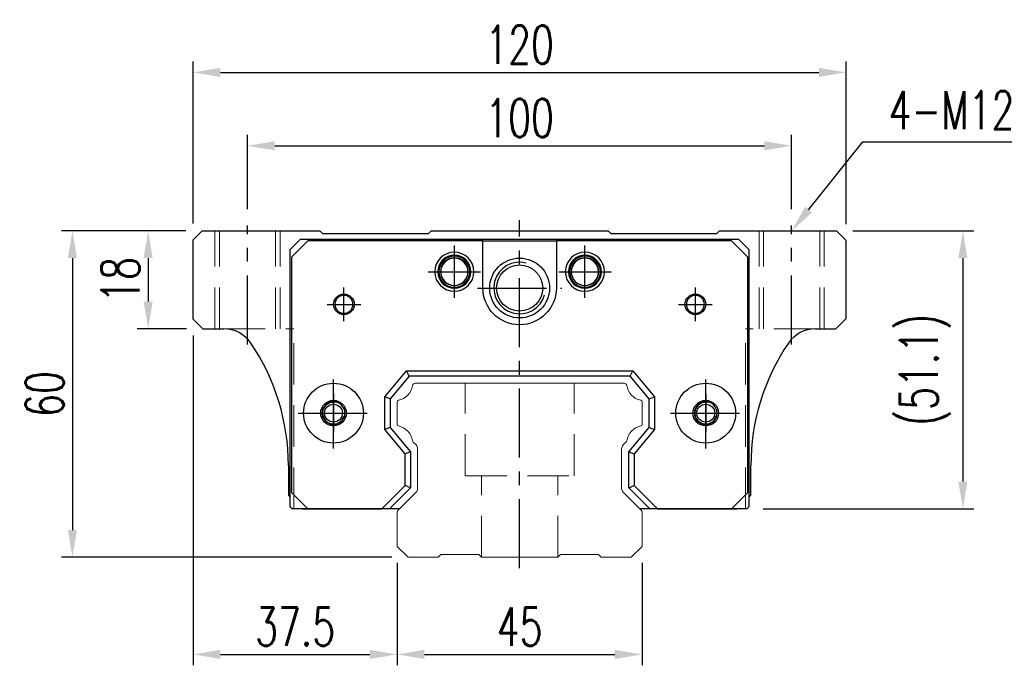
# Model space of a CAD drawing. Header units: millimetres. Extents: x 737 to 1271, y 623 to 792.
# Tile 1 of 48: x 737 to 918, y 628 to 747. Entities that reach past the tile are written whole.
import ezdxf
from ezdxf import colors
from ezdxf.entities.mleader import LeaderData, LeaderLine
from ezdxf.math import Vec2, Vec3

# ---------------------------------------------------------------- set-up
doc = ezdxf.new("R2010")
doc.units = ezdxf.units.MM
doc.header["$LTSCALE"] = 2
doc.header["$PDSIZE"] = -1
for name, pattern in [('CENTER', [10.16, 6.35, -1.27, 1.27, -1.27]), ('DASHED', [0.75, 0.5, -0.25]), ('HIDDEN', [1.905, 1.27, -0.635])]:
    doc.linetypes.add(name, pattern=pattern)
for name, color, linetype in [('2', 7, 'Continuous'), ('CL', 1, 'CENTER'), ('HID', 2, 'DASHED'), ('OUT', 3, 'Continuous'), ('中心線', 1, 'CENTER')]:
    doc.layers.add(name, color=color, linetype=linetype)
doc.styles.add('DIM-7', font='SIMPLEX.shx', dxfattribs={"width": 0.7, "bigfont": 'chineset.shx'})
doc.dimstyles.new('CNS', dxfattribs={"dimtxt": 3.5, "dimasz": 2.5, "dimexe": 1, "dimexo": 1.5, "dimgap": 0.09, "dimtad": 0, "dimdsep": 46, "dimtxsty": 'DIM-7', "dimcen": 0.09, "dimclrd": 1, "dimclre": 1, "dimclrt": 4, "dimadec": 0, "dimazin": 0, "dimtfac": 1, "dimtix": 1, "dimtmove": 2, "dimatfit": 3, "dimfxl": 1, "dimtvp": 0.971429, "dimtolj": 1, "dimarcsym": 0})

# ---------------------------------------------------------------- blocks, each defined once
blk = doc.blocks.new('*D43')
at = {"color": 7, "lineweight": -2, "transparency": 16777216}
for p, q in [((768.71, 709.69), (768.71, 739.48)), ((888.71, 709.59), (888.71, 739.48)), ((773.71, 737.48), (883.71, 737.48))]:
    blk.add_line(p, q, dxfattribs=at)
at = {"color": 7, "transparency": 16777216}
for points in [[(773.71, 738.31), (773.71, 736.64), (768.71, 737.48)], [(883.71, 738.31), (883.71, 736.64), (888.71, 737.48)]]:
    blk.add_solid(points, dxfattribs=at)
at = {"layer": 'DEFPOINTS', "color": 0, "transparency": 16777216}
for p in [(888.71, 737.48), (768.71, 706.69), (888.71, 706.59)]:
    blk.add_point(p, dxfattribs=at)
at = {"color": 7, "transparency": 16777216, "insert": (828.71, 742.58), "char_height": 7, "attachment_point": 5, "style": 'DIM-7'}
blk.add_mtext('\\A1;120', dxfattribs=at)
blk = doc.blocks.new('*D44')
at = {"color": 7, "lineweight": -2, "transparency": 16777216}
for p, q in [((778.71, 712.34), (778.71, 725.99)), ((878.71, 712.34), (878.71, 725.99)), ((783.71, 723.99), (873.71, 723.99))]:
    blk.add_line(p, q, dxfattribs=at)
at = {"color": 7, "transparency": 16777216}
for points in [[(783.71, 724.82), (783.71, 723.16), (778.71, 723.99)], [(873.71, 724.82), (873.71, 723.16), (878.71, 723.99)]]:
    blk.add_solid(points, dxfattribs=at)
at = {"layer": 'DEFPOINTS', "color": 0, "transparency": 16777216}
for p in [(878.71, 723.99), (778.71, 709.34), (878.71, 709.34)]:
    blk.add_point(p, dxfattribs=at)
at = {"color": 7, "transparency": 16777216, "insert": (828.71, 729.09), "char_height": 7, "attachment_point": 5, "style": 'DIM-7'}
blk.add_mtext('\\A1;100', dxfattribs=at)
blk = doc.blocks.new('*D45')
at = {"color": 7, "lineweight": -2, "transparency": 16777216}
for p, q in [((767.36, 708.34), (758.44, 708.34)), ((760.44, 703.34), (760.44, 695.34)), ((767.51, 690.34), (758.44, 690.34))]:
    blk.add_line(p, q, dxfattribs=at)
at = {"color": 7, "transparency": 16777216}
for points in [[(759.6, 703.34), (761.27, 703.34), (760.44, 708.34)], [(759.6, 695.34), (761.27, 695.34), (760.44, 690.34)]]:
    blk.add_solid(points, dxfattribs=at)
at = {"layer": 'DEFPOINTS', "color": 0, "transparency": 16777216}
for p in [(770.36, 708.34), (760.44, 690.34), (770.51, 690.34)]:
    blk.add_point(p, dxfattribs=at)
at = {"color": 7, "transparency": 16777216, "insert": (755.34, 699.34), "char_height": 7, "attachment_point": 5, "rotation": 90, "style": 'DIM-7'}
blk.add_mtext('\\A1;18', dxfattribs=at)
blk = doc.blocks.new('*D46')
at = {"color": 7, "lineweight": -2, "transparency": 16777216}
for p, q in [((767.36, 708.34), (744.52, 708.34)), ((746.52, 703.34), (746.52, 653.34)), ((805.21, 648.34), (744.52, 648.34))]:
    blk.add_line(p, q, dxfattribs=at)
at = {"color": 7, "transparency": 16777216}
for points in [[(745.68, 703.34), (747.35, 703.34), (746.52, 708.34)], [(745.68, 653.34), (747.35, 653.34), (746.52, 648.34)]]:
    blk.add_solid(points, dxfattribs=at)
at = {"layer": 'DEFPOINTS', "color": 0, "transparency": 16777216}
for p in [(770.36, 708.34), (746.52, 648.34), (808.21, 648.34)]:
    blk.add_point(p, dxfattribs=at)
at = {"color": 7, "transparency": 16777216, "insert": (741.42, 678.34), "char_height": 7, "attachment_point": 5, "rotation": 90, "style": 'DIM-7'}
blk.add_mtext('\\A1;60', dxfattribs=at)
blk = doc.blocks.new('*D47')
at = {"color": 7, "lineweight": -2, "transparency": 16777216}
for p, q in [((768.71, 689.14), (768.71, 628.48)), ((806.21, 647.34), (806.21, 628.48)), ((773.71, 630.48), (801.21, 630.48))]:
    blk.add_line(p, q, dxfattribs=at)
at = {"color": 7, "transparency": 16777216}
for points in [[(773.71, 631.31), (773.71, 629.64), (768.71, 630.48)], [(801.21, 631.31), (801.21, 629.64), (806.21, 630.48)]]:
    blk.add_solid(points, dxfattribs=at)
at = {"layer": 'DEFPOINTS', "color": 0, "transparency": 16777216}
for p in [(768.71, 692.14), (806.21, 650.34), (806.21, 630.48)]:
    blk.add_point(p, dxfattribs=at)
at = {"color": 7, "transparency": 16777216, "insert": (787.46, 635.58), "char_height": 7, "attachment_point": 5, "style": 'DIM-7'}
blk.add_mtext('\\A1;37.5', dxfattribs=at)
blk = doc.blocks.new('*D48')
at = {"color": 7, "lineweight": -2, "transparency": 16777216}
for p, q in [((806.21, 647.34), (806.21, 628.48)), ((851.21, 647.34), (851.21, 628.48)), ((811.21, 630.48), (846.21, 630.48))]:
    blk.add_line(p, q, dxfattribs=at)
at = {"color": 7, "transparency": 16777216}
for points in [[(811.21, 631.31), (811.21, 629.64), (806.21, 630.48)], [(846.21, 631.31), (846.21, 629.64), (851.21, 630.48)]]:
    blk.add_solid(points, dxfattribs=at)
at = {"layer": 'DEFPOINTS', "color": 0, "transparency": 16777216}
for p in [(806.21, 650.34), (851.21, 650.34), (851.21, 630.48)]:
    blk.add_point(p, dxfattribs=at)
at = {"color": 7, "transparency": 16777216, "insert": (828.71, 635.58), "char_height": 7, "attachment_point": 5, "style": 'DIM-7'}
blk.add_mtext('\\A1;45', dxfattribs=at)
blk = doc.blocks.new('*D49')
at = {"color": 7, "lineweight": -2, "transparency": 16777216}
for p, q in [((889.96, 708.34), (912.19, 708.34)), ((910.19, 703.34), (910.19, 662.24)), ((873.46, 657.24), (912.19, 657.24))]:
    blk.add_line(p, q, dxfattribs=at)
at = {"color": 7, "transparency": 16777216}
for points in [[(909.36, 703.34), (911.02, 703.34), (910.19, 708.34)], [(909.36, 662.24), (911.02, 662.24), (910.19, 657.24)]]:
    blk.add_solid(points, dxfattribs=at)
at = {"layer": 'DEFPOINTS', "color": 0, "transparency": 16777216}
for p in [(886.96, 708.34), (870.46, 657.24), (910.19, 657.24)]:
    blk.add_point(p, dxfattribs=at)
at = {"color": 7, "transparency": 16777216, "insert": (903.26, 682.79), "char_height": 7, "attachment_point": 5, "rotation": 90, "style": 'DIM-7'}
blk.add_mtext('\\A1;(51.1)', dxfattribs=at)

msp = doc.modelspace()

# ---------------------------------------------------------------- linework, layer by layer
at = {"layer": '2', "color": 7, "linetype": 'Continuous'}
for p, q in [((786.564, 704.937), (788.464, 706.837)), ((789.789, 706.487), (786.789, 703.487)), ((788.464, 706.837), (868.964, 706.837)), ((821.964, 706.487), (789.789, 706.487)), ((821.964, 706.487), (835.464, 706.487)), ((821.964, 697.837), (821.964, 706.487)), ((835.464, 706.487), (835.464, 697.837)), ((867.639, 706.487), (835.464, 706.487)), ((870.639, 703.487), (867.639, 706.487)), ((868.964, 706.837), (870.864, 704.937)), ((786.564, 657.637), (786.564, 704.937)), ((870.864, 704.937), (870.864, 657.637)), ((786.789, 703.487), (786.789, 660.237)), ((870.639, 660.237), (870.639, 703.487)), ((803.914, 677.853), (807.928, 682.637)), ((808.394, 681.637), (807.928, 682.637)), ((807.928, 682.637), (849.5, 682.637)), ((849.034, 681.637), (849.5, 682.637)), ((849.5, 682.637), (853.514, 677.853)), ((808.394, 681.637), (804.914, 677.489)), ((849.034, 681.637), (808.394, 681.637)), ((852.514, 677.489), (849.034, 681.637)), ((803.914, 671.82), (803.914, 677.853)), ((804.914, 677.489), (803.914, 677.853)), ((804.914, 677.489), (804.914, 672.184)), ((852.514, 677.489), (853.514, 677.853)), ((852.514, 672.184), (852.514, 677.489)), ((853.514, 677.853), (853.514, 671.82)), ((804.914, 672.184), (803.914, 671.82)), ((807.664, 667.351), (803.914, 671.82)), ((804.914, 672.184), (808.664, 667.715)), ((848.764, 667.715), (852.514, 672.184)), ((853.514, 671.82), (849.764, 667.351)), ((852.514, 672.184), (853.514, 671.82)), ((808.664, 667.715), (807.664, 667.351)), ((807.664, 661.539), (807.664, 667.351)), ((808.664, 667.715), (808.664, 661.125)), ((848.764, 661.125), (848.764, 667.715)), ((848.764, 667.715), (849.764, 667.351)), ((849.764, 667.351), (849.764, 661.539)), ((803.361, 657.237), (807.664, 661.539)), ((808.664, 661.125), (804.776, 657.237)), ((808.664, 661.125), (807.664, 661.539)), ((848.764, 661.125), (849.764, 661.539)), ((852.653, 657.237), (848.764, 661.125)), ((849.764, 661.539), (854.067, 657.237)), ((786.789, 660.237), (789.789, 657.237)), ((867.639, 657.237), (870.639, 660.237)), ((786.564, 657.637), (786.964, 657.237)), ((805.782, 657.237), (786.964, 657.237)), ((789.789, 657.237), (803.361, 657.237)), ((804.776, 657.237), (803.361, 657.237)), ((806.614, 657.237), (804.776, 657.237)), ((852.653, 657.237), (850.814, 657.237)), ((870.464, 657.237), (851.646, 657.237)), ((854.067, 657.237), (852.653, 657.237)), ((854.067, 657.237), (867.639, 657.237)), ((870.464, 657.237), (870.864, 657.637))]:
    msp.add_line(p, q, dxfattribs=at)
at = {"layer": '2', "color": 7, "linetype": 'DASHED'}
for p, q in [((864.783, 675.809), (864.786, 675.805)), ((864.795, 673.885), (864.792, 673.881))]:
    msp.add_line(p, q, dxfattribs=at)
at = {"layer": '2', "color": 7, "linetype": 'Continuous'}
for radius in [5.5, 4.24]:
    msp.add_circle((828.714, 697.837), radius, dxfattribs=at)
for centre, radius, start, end in [((816.714, 700.837), 3.6, 90, 270), ((816.714, 700.837), 3.6, 270, 90), ((840.714, 700.837), 3.6, 90, 270), ((840.714, 700.837), 3.6, 270, 90), ((816.714, 700.837), 3.041, 90, 270), ((816.714, 700.837), 2.853, 90, 270), ((816.714, 700.837), 2.55, 90, 270), ((816.714, 700.837), 2.507, 90, 270), ((816.714, 700.837), 3.041, 270, 90), ((816.714, 700.837), 2.853, 270, 90), ((816.714, 700.837), 2.55, 270, 90), ((816.714, 700.837), 2.507, 270, 90), ((828.714, 697.837), 4.75, 75, 345), ((840.714, 700.837), 3.041, 90, 270), ((840.714, 700.837), 2.853, 90, 270), ((840.714, 700.837), 2.55, 90, 270), ((840.714, 700.837), 2.507, 90, 270), ((840.714, 700.837), 3.041, 270, 90), ((840.714, 700.837), 2.853, 270, 90), ((840.714, 700.837), 2.55, 270, 90), ((840.714, 700.837), 2.507, 270, 90), ((796.414, 694.837), 1.65, 90, 270), ((796.414, 694.837), 1.65, 270, 90), ((861.014, 694.837), 1.65, 90, 270), ((861.014, 694.837), 1.65, 270, 90), ((794.506, 674.837), 2.1, 90, 270), ((794.506, 674.837), 2.1, 270, 90), ((862.922, 674.837), 2.1, 0, 180), ((862.922, 674.837), 2.1, 180, 0)]:
    msp.add_arc(centre, radius, start, end, dxfattribs=at)
at = {"layer": '2', "color": 7, "linetype": 'Continuous', "extrusion": (0, 0, -1)}
for centre, radius, start, end in [((-828.714, 697.837), 6.75, 270, 0), ((-828.714, 697.837), 6.75, 180, 270), ((-861.014, 694.837), 1.9, 270, 90), ((-861.014, 694.837), 1.9, 90, 270), ((-794.506, 674.837), 5.5, 270, 90), ((-794.506, 674.837), 5.5, 90, 270), ((-862.922, 674.837), 5.5, 270, 90), ((-862.922, 674.837), 5.5, 90, 270), ((-794.506, 674.837), 2.35, 270, 90), ((-794.506, 674.837), 2.35, 90, 270), ((-862.922, 674.837), 2.35, 270, 90), ((-862.922, 674.837), 2.35, 90, 270)]:
    msp.add_arc(centre, radius, start, end, dxfattribs=at)
at = {"layer": '2', "color": 7, "linetype": 'DASHED'}
for points in [[(792.823, 676.093), (792.822, 676.092), (792.822, 676.091), (792.821, 676.09)], [(792.832, 673.569), (792.833, 673.568), (792.834, 673.566), (792.835, 673.565)]]:
    msp.add_open_spline(points, degree=3, dxfattribs=at)
at = {"layer": 'CL', "color": 7}
for p, q in [((828.714, 646.337), (828.714, 710.337)), ((778.714, 687.446), (778.714, 709.337)), ((878.714, 687.446), (878.714, 709.337)), ((816.714, 696.037), (816.714, 705.637)), ((840.714, 696.037), (840.714, 705.637)), ((811.914, 700.837), (821.514, 700.837)), ((835.914, 700.837), (845.514, 700.837)), ((796.414, 691.737), (796.414, 697.937)), ((820.964, 697.837), (836.464, 697.837)), ((861.014, 691.737), (861.014, 697.937)), ((793.314, 694.837), (799.514, 694.837)), ((857.914, 694.837), (864.114, 694.837)), ((794.506, 668.337), (794.506, 681.337)), ((862.922, 668.337), (862.922, 681.337)), ((788.006, 674.837), (801.006, 674.837)), ((856.422, 674.837), (869.422, 674.837))]:
    msp.add_line(p, q, dxfattribs=at)
at = {"layer": 'HID', "color": 7, "linetype": 'HIDDEN', "lineweight": 0, "ltscale": 3}
for p, q in [((772.714, 690.337), (772.714, 708.337)), ((773.564, 690.337), (773.564, 708.337)), ((783.864, 690.337), (783.864, 708.337)), ((784.714, 690.337), (784.714, 708.337)), ((872.714, 690.337), (872.714, 708.337)), ((873.564, 690.337), (873.564, 708.337)), ((883.864, 690.337), (883.864, 708.337)), ((884.714, 690.337), (884.714, 708.337)), ((774.342, 690.337), (787.214, 690.337)), ((787.214, 657.237), (787.214, 690.337)), ((883.086, 690.337), (870.214, 690.337)), ((870.214, 657.237), (870.214, 690.337)), ((818.714, 663.337), (818.714, 680.337)), ((838.714, 663.337), (838.714, 680.337)), ((818.714, 663.337), (838.714, 663.337)), ((821.714, 648.337), (821.714, 663.337)), ((835.714, 648.337), (835.714, 663.337))]:
    msp.add_line(p, q, dxfattribs=at)
at = {"layer": 'OUT', "color": 7}
for p, q in [((770.364, 708.337), (768.714, 706.687)), ((770.364, 708.337), (791.964, 708.337)), ((792.514, 707.787), (791.964, 708.337)), ((811.914, 707.787), (792.514, 707.787)), ((812.464, 708.337), (811.914, 707.787)), ((812.464, 708.337), (844.964, 708.337)), ((845.514, 707.787), (844.964, 708.337)), ((864.914, 707.787), (845.514, 707.787)), ((865.464, 708.337), (864.914, 707.787)), ((865.464, 708.337), (886.964, 708.337)), ((888.714, 706.587), (886.964, 708.337)), ((768.714, 692.137), (768.714, 706.687)), ((888.714, 692.237), (888.714, 706.587)), ((768.714, 692.137), (770.514, 690.337)), ((886.814, 690.337), (888.714, 692.237)), ((770.514, 690.337), (774.342, 690.337)), ((883.086, 690.337), (886.814, 690.337)), ((786.214, 665.237), (786.214, 659.737)), ((871.214, 659.737), (871.214, 665.237)), ((786.214, 659.737), (786.564, 659.387)), ((870.864, 659.387), (871.214, 659.737)), ((788.714, 657.237), (801.914, 657.237)), ((855.514, 657.237), (868.714, 657.237))]:
    msp.add_line(p, q, dxfattribs=at)
at = {"layer": 'OUT', "color": 7, "linetype": 'Continuous', "lineweight": 15}
for p, q in [((847.904, 680.337), (809.524, 680.337)), ((806.214, 676.907), (806.214, 672.767)), ((851.214, 672.767), (851.214, 676.907)), ((809.17, 669.483), (809.671, 668.983)), ((809.964, 668.275), (809.964, 661.001)), ((847.464, 661.001), (847.464, 668.275)), ((847.757, 668.983), (848.258, 669.483)), ((809.671, 660.294), (806.361, 656.983)), ((851.068, 656.983), (847.757, 660.294)), ((806.214, 656.63), (806.214, 650.337)), ((851.214, 650.337), (851.214, 656.63)), ((806.214, 650.337), (808.214, 648.337)), ((849.214, 648.337), (851.214, 650.337)), ((808.214, 648.337), (813.714, 648.337)), ((813.714, 648.337), (814.214, 648.837)), ((814.214, 648.837), (821.214, 648.837)), ((821.214, 648.837), (821.714, 648.337)), ((821.714, 648.337), (835.714, 648.337)), ((835.714, 648.337), (836.214, 648.837)), ((836.214, 648.837), (843.214, 648.837)), ((843.214, 648.837), (843.714, 648.337)), ((843.714, 648.337), (849.214, 648.337))]:
    msp.add_line(p, q, dxfattribs=at)
at = {"layer": 'OUT', "color": 7}
for centre in [(794.504, 674.837), (862.924, 674.837)]:
    msp.add_circle(centre, 1.65, dxfattribs=at)
at = {"layer": 'OUT', "color": 7, "linetype": 'ByBlock', "extrusion": (0, 0, -1)}
for start, end in [(270, 90), (90, 270)]:
    msp.add_arc((-796.414, 694.837), 1.9, start, end, dxfattribs=at)
at = {"layer": 'OUT', "color": 7}
for centre, radius, start, end in [((774.342, 684.337), 6, 34.17793, 90), ((883.086, 684.337), 6, 90, 145.82207), ((746.214, 665.237), 40, 0, 34.17793), ((911.214, 665.237), 40, 145.82207, 180), ((794.504, 674.837), 2, 75, 345), ((862.924, 674.837), 2, 75, 345)]:
    msp.add_arc(centre, radius, start, end, dxfattribs=at)
at = {"layer": 'OUT', "color": 7, "linetype": 'Continuous', "lineweight": 15}
for centre, radius, start, end in [((805.797, 680.404), 3.27, 281.5912, 351.34524), ((809.524, 679.837), 0.5, 90, 171.34524), ((847.904, 679.837), 0.5, 8.65476, 90), ((851.631, 680.404), 3.27, 188.65476, 258.4088), ((806.514, 676.907), 0.3, 101.5912, 180.00001), ((850.914, 676.907), 0.3, 359.99999, 78.4088), ((806.514, 672.767), 0.3, 179.99999, 258.40879), ((805.797, 669.269), 3.27, 8.65476, 78.4088), ((851.631, 669.269), 3.27, 101.5912, 171.34524), ((850.914, 672.767), 0.3, 281.59121, 0.00001), ((809.524, 669.837), 0.5, 188.65476, 225), ((847.904, 669.837), 0.5, 315, 351.34524), ((808.964, 668.275), 1, 359.99999, 45), ((848.464, 668.275), 1, 135, 180.00001), ((808.964, 661.001), 1, 315.00001, 0.00001), ((848.464, 661.001), 1, 179.99999, 225), ((806.714, 656.63), 0.5, 135.00023, 180.00001), ((850.714, 656.63), 0.5, 0, 45)]:
    msp.add_arc(centre, radius, start, end, dxfattribs=at)
at = {"layer": '中心線', "color": 7, "ltscale": 3}
for p, q in [((794.504, 678.337), (794.504, 671.337)), ((862.924, 678.337), (862.924, 671.337)), ((791.004, 674.837), (798.004, 674.837)), ((859.424, 674.837), (866.424, 674.837))]:
    msp.add_line(p, q, dxfattribs=at)

# ---------------------------------------------------------------- dimensions: what is measured, and where the dimension line sits
at = {"color": 7}
for base, p1, p2, angle, picture, middle in [((888.714, 737.476), (768.714, 706.687), (888.714, 706.587), 180, '*D43', (828.714, 742.576)), ((878.714, 723.989), (778.714, 709.337), (878.714, 709.337), 180, '*D44', (828.714, 729.089)), ((746.518, 648.337), (770.364, 708.337), (808.214, 648.337), 90, '*D46', (741.418, 678.337)), ((760.438, 690.337), (770.364, 708.337), (770.514, 690.337), 90, '*D45', (755.338, 699.337)), ((806.214, 630.477), (768.714, 692.137), (806.214, 650.337), 180, '*D47', (787.464, 635.577))]:
    dim = msp.add_linear_dim(base=base, p1=p1, p2=p2, angle=angle, dimstyle='CNS', override={"dimscale": 2, "dimgap": 0.8, "dimtad": 1, "dimclrd": 7, "dimclre": 7, "dimclrt": 7, "dimtmove": 1}, dxfattribs=at)
    dim.commit()
    dim.dimension.update_dxf_attribs({"geometry": picture, "text_midpoint": middle})
dim = msp.add_linear_dim(base=(910.191, 657.237), p1=(886.964, 708.337), p2=(870.464, 657.237), angle=90, text='(<>)', dimstyle='CNS', override={"dimscale": 2, "dimgap": 0.8, "dimtad": 1, "dimclrd": 7, "dimclre": 7, "dimclrt": 7, "dimtmove": 1}, dxfattribs=at)
dim.commit()
dim.dimension.update_dxf_attribs({"geometry": '*D49', "text_midpoint": (903.258, 682.787)})
dim = msp.add_linear_dim(base=(851.214, 630.477), p1=(806.214, 650.337), p2=(851.214, 650.337), dimstyle='CNS', override={"dimscale": 2, "dimgap": 0.8, "dimtad": 1, "dimclrd": 7, "dimclre": 7, "dimclrt": 7, "dimtmove": 1}, dxfattribs=at)
dim.commit()
dim.dimension.update_dxf_attribs({"geometry": '*D48', "text_midpoint": (828.714, 635.577)})

# ---------------------------------------------------------------- leaders
ml = msp.add_multileader_mtext('Standard', dxfattribs=at)
ml.set_content('{\\C7;4-M12dp18,%%C17}', color=4, style='DIM-7')
ml.set_leader_properties(color=7)
ml.build(insert=Vec2(0, 0))
ml.multileader.update_dxf_attribs({"text_left_attachment_type": 6, "text_right_attachment_type": 6, "dogleg_length": 0.36, "arrow_head_size": 5, "scale": 2})
ctx = ml.context
ctx.base_point, ctx.scale, ctx.char_height, ctx.arrow_head_size, ctx.landing_gap_size, ctx.plane_origin = Vec3(892.534, 724.703), 2, 7, 5, 4, Vec3(878.714, 708.337)
ctx.left_attachment, ctx.right_attachment = 6, 6
notes = []
notes.append((ctx, [(0, (1, 1, 0), (891.814, 724.703), (1, 0), 0.72, [(0, [(878.714, 708.337)], 0, [])])]))
ctx.mtext.insert, ctx.mtext.flow_direction = Vec3(896.534, 734.036), 5
for ctx, leaders in notes:
    for number, flags, end, landing, length, lines in leaders:
        leader = LeaderData()
        leader.index, (leader.has_last_leader_line, leader.has_dogleg_vector, leader.attachment_direction) = number, flags
        leader.last_leader_point, leader.dogleg_vector, leader.dogleg_length = Vec3(end), Vec3(landing), length
        for number, points, colour, breaks in lines:
            line = LeaderLine()
            line.index, line.vertices, line.color, line.breaks = number, Vec3.list(points), colors.encode_raw_color(colour), breaks
            leader.lines.append(line)
        ctx.leaders.append(leader)

doc.saveas('drawing.dxf')
